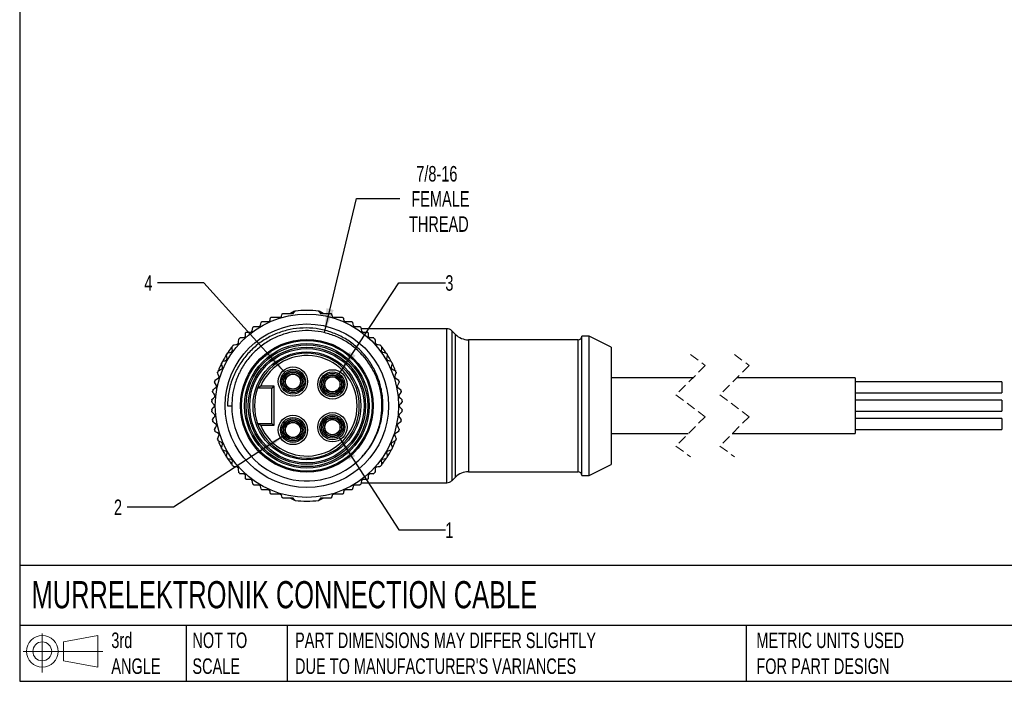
# Model space of a CAD drawing. Header units: millimetres. Extents: x 6 to 273, y 6 to 210.
# Tile 1 of 11: x 6 to 141, y 6 to 97. Entities that reach past the tile are written whole.
import ezdxf

# ---------------------------------------------------------------- set-up
doc = ezdxf.new("R2010")
doc.units = ezdxf.units.MM
doc.linetypes.add('SLD-Dashed', pattern=[1.905, 1.27, -0.635])
doc.linetypes.add('SLD-Solid', pattern=[0])
doc.layers.add('DIMENSIONS', color=140, linetype='SLD-Solid', lineweight=25)
doc.layers.add('TEXT', color=140, linetype='SLD-Solid', lineweight=25)
doc.layers.add('SLD-DEFPOINTS', color=7, linetype='Continuous')
doc.styles.add('SLDTEXTSTYLE0', font='TXT', dxfattribs={"width": 0.7})
doc.dimstyles.new('SLDDIMSTYLE0', dxfattribs={"dimtxt": 2.158008, "dimasz": 3.302, "dimexe": 0, "dimexo": 0.0625, "dimgap": 0.539502, "dimtad": 0, "dimtih": 1, "dimtoh": 1, "dimdec": 1, "dimrnd": 1e-09, "dimzin": 12, "dimdsep": 46, "dimtxsty": 'SLDTEXTSTYLE0', "dimsah": 1, "dimcen": 0, "dimadec": 0, "dimazin": 3, "dimtfac": 1, "dimtdec": 1, "dimtofl": 0, "dimtmove": 0, "dimatfit": 3, "dimfxl": 0, "dimfrac": 2, "dimtolj": 1, "dimtzin": 12, "dimarcsym": 0})

# ---------------------------------------------------------------- blocks, each defined once
blk = doc.blocks.new('Block11')
at = {"color": 7, "linetype": 'SLD-Solid', "lineweight": 18}
for p, q in [((2.59, 5.31), (2.59, 0)), ((5.48, 4.17), (10.18, 5.03)), ((5.48, 1.6), (5.48, 4.17)), ((10.18, 5.03), (10.18, 0.73)), ((0, 2.88), (10.87, 2.88)), ((5.48, 1.6), (10.18, 0.73))]:
    blk.add_line(p, q, dxfattribs=at)
for radius in [2.15, 1.29]:
    blk.add_circle((2.59, 2.88), radius, dxfattribs=at)
blk = doc.blocks.new('Block12')
at = {"layer": 'SLD-DEFPOINTS'}
blk.add_blockref('Block11', (0, 0), dxfattribs=at)
blk = doc.blocks.new('_D')
at = {"layer": 'DIMENSIONS'}
for p, q in [((42.36, 39.8), (27.35, 30.11)), ((27.35, 30.11), (21, 30.11))]:
    blk.add_line(p, q, dxfattribs=at)
blk.add_solid([(42.36, 39.8), (39.31, 38.44), (39.87, 37.58)], dxfattribs=at)
at = {"layer": 'DIMENSIONS', "insert": (19.21, 31.13), "char_height": 2.12, "attachment_point": 1, "style": 'SLDTEXTSTYLE0'}
blk.add_mtext('2', dxfattribs=at)
blk = doc.blocks.new('_D_1')
at = {"layer": 'DIMENSIONS'}
for p, q in [((31.49, 60.69), (25.14, 60.69)), ((42.49, 48.48), (31.49, 60.69))]:
    blk.add_line(p, q, dxfattribs=at)
blk.add_solid([(42.49, 48.48), (40.66, 51.27), (39.9, 50.59)], dxfattribs=at)
at = {"layer": 'DIMENSIONS', "insert": (23.35, 61.71), "char_height": 2.12, "attachment_point": 1, "style": 'SLDTEXTSTYLE0'}
blk.add_mtext('4', dxfattribs=at)
blk = doc.blocks.new('_D_2')
at = {"layer": 'DIMENSIONS'}
for p, q in [((49.93, 39.57), (58.07, 27.01)), ((58.07, 27.01), (64.42, 27.01))]:
    blk.add_line(p, q, dxfattribs=at)
blk.add_solid([(49.93, 39.57), (51.3, 36.52), (52.15, 37.07)], dxfattribs=at)
at = {"layer": 'DIMENSIONS', "insert": (64.42, 28.02), "char_height": 2.12, "attachment_point": 1, "style": 'SLDTEXTSTYLE0'}
blk.add_mtext('1', dxfattribs=at)
blk = doc.blocks.new('_D_3')
at = {"layer": 'DIMENSIONS'}
for p, q in [((49.94, 48.25), (58.07, 60.69)), ((58.07, 60.69), (64.42, 60.69))]:
    blk.add_line(p, q, dxfattribs=at)
blk.add_solid([(49.94, 48.25), (52.17, 50.74), (51.32, 51.3)], dxfattribs=at)
at = {"layer": 'DIMENSIONS', "insert": (64.42, 61.71), "char_height": 2.12, "attachment_point": 1, "style": 'SLDTEXTSTYLE0'}
blk.add_mtext('3', dxfattribs=at)
blk = doc.blocks.new('_D_4')
at = {"layer": 'DIMENSIONS'}
for p, q in [((47.92, 53.88), (52.32, 72.16)), ((52.32, 72.16), (58.2, 72.16))]:
    blk.add_line(p, q, dxfattribs=at)
blk.add_solid([(47.92, 53.88), (49.19, 56.97), (48.2, 57.21)], dxfattribs=at)
at = {"layer": 'DIMENSIONS', "char_height": 2.117, "attachment_point": 1, "style": 'SLDTEXTSTYLE0'}
for s, insert in [('7/8-16', (60.45, 76.6)), ('FEMALE', (59.78, 73.17)), ('THREAD', (59.46, 69.74))]:
    blk.add_mtext(s, dxfattribs=dict(at, insert=insert))

msp = doc.modelspace()

# ---------------------------------------------------------------- linework, layer by layer
for p, q in [((42.25, 56.49), (43.65, 56.49)), ((43.86, 56.8), (43.31, 56.49)), ((47.74, 56.49), (47.2, 56.8)), ((47.4, 56.49), (48.8, 56.49)), ((39.49, 55.4), (40.3, 55.4)), ((40.74, 55.98), (41.89, 55.98)), ((49.16, 55.98), (50.31, 55.98)), ((50.75, 55.4), (51.57, 55.4)), ((37.15, 53.41), (37.15, 53.76)), ((37.35, 53.96), (37.85, 53.96)), ((38.37, 54.72), (39, 54.72)), ((52.05, 54.72), (52.69, 54.72)), ((64.61, 54.41), (52.92, 54.41)), ((53.2, 53.96), (53.7, 53.96)), ((53.9, 53.76), (53.9, 53.41)), ((64.61, 43.91), (64.61, 54.41)), ((65.79, 53.64), (65.32, 54.12)), ((65.32, 54.12), (65.32, 43.91)), ((36.44, 53.21), (36.95, 53.21)), ((54.1, 53.21), (54.61, 53.21)), ((65.79, 34.18), (65.79, 53.64)), ((82.53, 52.91), (67.56, 52.91)), ((67.56, 52.91), (67.56, 34.91)), ((82.53, 43.91), (82.53, 52.91)), ((84.03, 53.41), (83.03, 53.41)), ((83.03, 43.91), (83.03, 53.41)), ((87.03, 51.91), (84.03, 53.41)), ((84.03, 34.41), (84.03, 53.41)), ((35.34, 51.89), (35.2, 51.8)), ((36.19, 52.38), (36.01, 52.27)), ((55.04, 52.27), (54.86, 52.38)), ((55.86, 51.8), (55.72, 51.89)), ((87.03, 51.91), (87.03, 35.91)), ((33.53, 48.91), (33.53, 48.75)), ((57.53, 48.75), (57.53, 48.91)), ((33.53, 47.95), (33.53, 47.77)), ((57.53, 47.77), (57.53, 47.95)), ((98.18, 47.71), (87.03, 47.71)), ((120.35, 47.71), (104.18, 47.71)), ((120.35, 47.71), (120.35, 40.11)), ((140.35, 47.16), (120.35, 47.16)), ((140.35, 47.16), (140.35, 45.66)), ((40.73, 46.31), (38.79, 46.31)), ((39.23, 46.61), (41.03, 46.61)), ((41.03, 46.61), (40.73, 46.31)), ((40.73, 41.51), (40.73, 46.31)), ((41.03, 46.61), (41.03, 41.21)), ((120.35, 45.66), (140.35, 45.66)), ((140.35, 44.66), (120.35, 44.66)), ((140.35, 44.66), (140.35, 43.16)), ((34.68, 43.91), (35.28, 43.91)), ((64.61, 33.41), (64.61, 43.91)), ((65.32, 43.91), (65.32, 33.7)), ((82.53, 34.91), (82.53, 43.91)), ((83.03, 34.41), (83.03, 43.91)), ((120.35, 43.16), (140.35, 43.16)), ((140.35, 42.16), (120.35, 42.16)), ((140.35, 42.16), (140.35, 41.41)), ((38.79, 41.51), (40.73, 41.51)), ((41.03, 41.21), (39.23, 41.21)), ((41.03, 41.21), (40.73, 41.51)), ((120.35, 40.66), (140.35, 40.66)), ((140.35, 41.41), (140.35, 40.66)), ((33.53, 40.06), (33.53, 39.87)), ((33.53, 39.07), (33.53, 38.91)), ((57.53, 39.87), (57.53, 40.06)), ((57.53, 38.91), (57.53, 39.07)), ((87.03, 40.11), (97.55, 40.11)), ((103.55, 40.11), (120.35, 40.11)), ((35.2, 36.02), (35.34, 35.94)), ((36.01, 35.55), (36.19, 35.45)), ((54.86, 35.45), (55.04, 35.55)), ((55.72, 35.94), (55.86, 36.02)), ((84.03, 34.41), (87.03, 35.91)), ((36.95, 34.61), (36.44, 34.61)), ((37.15, 34.07), (37.15, 34.41)), ((37.85, 33.87), (37.35, 33.87)), ((53.7, 33.87), (53.2, 33.87)), ((53.9, 34.41), (53.9, 34.07)), ((54.61, 34.61), (54.1, 34.61)), ((65.32, 33.7), (65.79, 34.18)), ((67.56, 34.91), (82.53, 34.91)), ((83.03, 34.41), (84.03, 34.41)), ((39, 33.1), (38.37, 33.1)), ((40.3, 32.43), (39.49, 32.43)), ((51.57, 32.43), (50.75, 32.43)), ((52.69, 33.1), (52.05, 33.1)), ((52.92, 33.41), (64.61, 33.41)), ((41.89, 31.84), (40.74, 31.84)), ((43.65, 31.33), (42.25, 31.33)), ((43.31, 31.33), (43.86, 31.02)), ((47.2, 31.02), (47.74, 31.33)), ((48.8, 31.33), (47.4, 31.33)), ((50.31, 31.84), (49.16, 31.84))]:
    msp.add_line(p, q)
at = {"color": 7, "linetype": 'SLD-Dashed', "lineweight": 18}
for p, q in [((97.87, 50.89), (99.87, 49.4)), ((103.87, 50.89), (105.87, 49.4)), ((99.87, 49.4), (95.87, 45.4)), ((105.87, 49.4), (101.87, 45.4)), ((95.87, 45.4), (99.87, 42.42)), ((101.87, 45.4), (105.87, 42.42)), ((99.87, 42.42), (95.87, 38.42)), ((105.87, 42.42), (101.87, 38.42)), ((95.87, 38.42), (97.87, 36.94)), ((101.87, 38.42), (103.87, 36.94))]:
    msp.add_line(p, q, dxfattribs=at)
at = {"flags": 128}
for points in [[(43.65, 56.49), (43.8, 56.67), (43.92, 56.81)], [(47.13, 56.81), (47.29, 56.63), (47.4, 56.49)], [(39.19, 54.87), (39.25, 55.08), (39.29, 55.25)], [(40.5, 55.56), (40.52, 55.71), (40.54, 55.82)], [(42.08, 56.13), (42.12, 56.29), (42.16, 56.42)], [(48.9, 56.42), (48.94, 56.26), (48.97, 56.13)], [(50.51, 55.82), (50.53, 55.68), (50.55, 55.56)], [(51.76, 55.25), (51.82, 55.04), (51.86, 54.87)], [(38.05, 54.11), (38.12, 54.37), (38.17, 54.57)], [(52.88, 54.57), (52.95, 54.31), (53, 54.11)], [(36.21, 52.47), (36.22, 52.72), (36.23, 52.92)], [(54.83, 52.92), (54.83, 52.67), (54.84, 52.47)], [(34.78, 51.14), (35.02, 51.19), (35.22, 51.24)], [(35.37, 51.45), (35.35, 51.7), (35.33, 51.9)], [(35.6, 52.22), (35.84, 52.25), (36.04, 52.28)], [(55.01, 52.28), (55.26, 52.25), (55.45, 52.22)], [(55.72, 51.9), (55.7, 51.65), (55.68, 51.45)], [(55.83, 51.24), (56.08, 51.18), (56.27, 51.14)], [(34.09, 49.97), (34.32, 50.06), (34.51, 50.12)], [(34.64, 50.35), (34.59, 50.6), (34.56, 50.79)], [(56.49, 50.79), (56.45, 50.54), (56.41, 50.35)], [(56.54, 50.12), (56.78, 50.04), (56.97, 49.97)], [(33.54, 47.94), (33.44, 48.18), (33.37, 48.36)], [(33.51, 48.74), (33.74, 48.85), (33.92, 48.94)], [(34.02, 49.17), (33.95, 49.42), (33.9, 49.6)], [(57.15, 49.6), (57.08, 49.36), (57.03, 49.17)], [(57.13, 48.94), (57.36, 48.83), (57.54, 48.74)], [(57.68, 48.36), (57.59, 48.13), (57.51, 47.94)], [(33.18, 46.67), (33.06, 46.89), (32.97, 47.06)], [(33.08, 47.46), (33.29, 47.59), (33.46, 47.7)], [(57.59, 47.7), (57.81, 47.57), (57.98, 47.46)], [(58.08, 47.06), (57.96, 46.84), (57.87, 46.67)], [(32.96, 45.36), (32.82, 45.57), (32.71, 45.73)], [(32.77, 46.14), (32.97, 46.29), (33.13, 46.41)], [(57.92, 46.41), (58.12, 46.26), (58.28, 46.14)], [(58.34, 45.73), (58.2, 45.53), (58.09, 45.36)], [(32.88, 44.04), (32.71, 44.23), (32.59, 44.38)], [(32.61, 44.8), (32.79, 44.97), (32.93, 45.1)], [(58.12, 45.1), (58.3, 44.93), (58.44, 44.8)], [(58.46, 44.38), (58.3, 44.19), (58.17, 44.04)], [(32.59, 43.44), (32.75, 43.63), (32.88, 43.78)], [(32.93, 42.72), (32.75, 42.89), (32.61, 43.03)], [(58.44, 43.03), (58.26, 42.85), (58.12, 42.72)], [(58.17, 43.78), (58.34, 43.59), (58.46, 43.44)], [(32.71, 42.09), (32.85, 42.3), (32.96, 42.46)], [(33.13, 41.41), (32.93, 41.56), (32.77, 41.68)], [(58.28, 41.68), (58.08, 41.53), (57.92, 41.41)], [(58.09, 42.46), (58.23, 42.25), (58.34, 42.09)], [(32.97, 40.76), (33.09, 40.98), (33.18, 41.16)], [(33.46, 40.13), (33.24, 40.26), (33.08, 40.36)], [(57.98, 40.36), (57.76, 40.23), (57.59, 40.13)], [(57.87, 41.16), (57.99, 40.93), (58.08, 40.76)], [(33.37, 39.47), (33.46, 39.7), (33.54, 39.88)], [(33.92, 38.89), (33.69, 38.99), (33.51, 39.08)], [(57.54, 39.08), (57.31, 38.97), (57.13, 38.89)], [(57.51, 39.88), (57.61, 39.65), (57.68, 39.47)], [(33.9, 38.22), (33.97, 38.46), (34.02, 38.65)], [(34.51, 37.7), (34.27, 37.78), (34.09, 37.85)], [(56.97, 37.85), (56.73, 37.77), (56.54, 37.7)], [(57.03, 38.65), (57.1, 38.41), (57.15, 38.22)], [(34.56, 37.04), (34.6, 37.28), (34.64, 37.48)], [(35.22, 36.58), (34.97, 36.64), (34.78, 36.69)], [(35.33, 35.93), (35.35, 36.18), (35.37, 36.37)], [(55.68, 36.37), (55.7, 36.12), (55.72, 35.93)], [(56.27, 36.69), (56.03, 36.63), (55.83, 36.58)], [(56.41, 37.48), (56.46, 37.23), (56.49, 37.04)], [(36.04, 35.55), (35.79, 35.58), (35.6, 35.6)], [(36.23, 34.91), (36.22, 35.16), (36.21, 35.35)], [(54.84, 35.35), (54.83, 35.1), (54.83, 34.91)], [(55.45, 35.6), (55.21, 35.57), (55.01, 35.55)], [(38.17, 33.25), (38.1, 33.51), (38.05, 33.72)], [(53, 33.72), (52.93, 33.45), (52.88, 33.25)], [(39.29, 32.57), (39.24, 32.79), (39.19, 32.95)], [(40.54, 32.01), (40.52, 32.15), (40.5, 32.26)], [(50.55, 32.26), (50.53, 32.12), (50.51, 32.01)], [(51.86, 32.95), (51.8, 32.74), (51.76, 32.57)], [(42.16, 31.41), (42.11, 31.57), (42.08, 31.69)], [(43.92, 31.01), (43.76, 31.19), (43.65, 31.33)], [(47.4, 31.33), (47.25, 31.15), (47.13, 31.01)], [(48.97, 31.69), (48.93, 31.53), (48.9, 31.41)]]:
    msp.add_lwpolyline(points, dxfattribs=at)
for centre, radius in [((45.53, 43.91), 12.5), ((45.53, 43.91), 11.15), ((45.53, 43.91), 9.05), ((45.53, 43.91), 8.9), ((45.53, 43.91), 8.5), ((45.53, 43.91), 8.3), ((45.53, 43.91), 8), ((45.53, 43.91), 7.8), ((45.53, 43.91), 7.35), ((43.63, 47.21), 2), ((43.63, 47.21), 1.7), ((43.63, 47.21), 1.5), ((43.63, 47.21), 1.3), ((43.63, 47.21), 1.25), ((49.01, 46.83), 2), ((49.01, 46.83), 1.7), ((43.63, 47.21), 1.05), ((43.63, 47.21), 1.02), ((49.01, 46.83), 1.5), ((49.01, 46.83), 1.3), ((49.01, 46.83), 1.25), ((49.01, 46.83), 1.05), ((49.01, 46.83), 1.03), ((49.01, 40.99), 2), ((43.63, 40.61), 2), ((43.63, 40.61), 1.7), ((43.63, 40.61), 1.5), ((43.63, 40.61), 1.3), ((43.63, 40.61), 1.25), ((43.63, 40.61), 1.05), ((49.01, 40.99), 1.7), ((49.01, 40.99), 1.5), ((49.01, 40.99), 1.3), ((49.01, 40.99), 1.25), ((49.01, 40.99), 1.05), ((49.01, 40.99), 1.03), ((43.63, 40.61), 1.03)]:
    msp.add_circle(centre, radius)
for centre, radius, start, end in [((45.53, 43.91), 13, 82.8888, 97.1112), ((64.61, 53.41), 1, 45.0001, 89.9997), ((45.6, 43.84), 13.1, 134.3291, 135.3094), ((45.5, 43.89), 13.03, 44.6879, 45.6736), ((67.56, 55.41), 2.5, 225, 269.9999), ((82.53, 53.41), 0.5, 269.9999, 360), ((45.49, 43.94), 12.95, 146.6853, 147.3142), ((45.53, 43.91), 13, 142.6202, 146.6864), ((45.32, 44.08), 12.73, 140.6795, 141.3191), ((45.53, 43.91), 7.15, 199.6129, 160.3871), ((45.58, 43.96), 12.92, 38.6856, 39.3159), ((45.52, 43.91), 13, 33.3136, 37.3798), ((45.57, 43.94), 12.95, 32.6858, 33.3147), ((45.53, 43.91), 13, 153.3136, 157.3802), ((45.62, 43.86), 13.11, 152.69, 153.3115), ((45.53, 43.91), 13, 147.3139, 152.6861), ((45.53, 43.91), 6.85, 203.2136, 156.7864), ((45.53, 43.91), 13, 27.3133, 32.6868), ((45.43, 43.86), 13.11, 26.6885, 27.31), ((45.53, 43.91), 13, 22.6196, 26.687), ((45.68, 43.85), 13.17, 158.6899, 159.3086), ((45.59, 43.94), 12.93, 20.6858, 21.3157), ((45.62, 43.89), 13.1, 164.69, 165.312), ((45.43, 43.89), 13.1, 14.688, 15.31), ((45.65, 43.89), 13.13, 170.6893, 171.3096), ((45.53, 43.91), 7.15, 160.3873, 199.6127), ((45.52, 43.91), 13.01, 8.6859, 9.3122), ((45.55, 43.91), 13.02, 176.689, 177.3145), ((45.38, 43.9), 13.15, 2.69, 3.3095), ((45.55, 43.91), 13.02, 182.6855, 183.311), ((45.53, 43.91), 10.25, 180, 313.7573), ((45.38, 43.92), 13.15, 356.6905, 357.31), ((45.65, 43.93), 13.13, 188.6904, 189.3107), ((45.52, 43.91), 13.01, 350.6878, 351.3141), ((45.62, 43.94), 13.1, 194.688, 195.31), ((45.43, 43.94), 13.1, 344.69, 345.312), ((45.68, 43.97), 13.17, 200.6914, 201.3101), ((45.59, 43.89), 12.93, 338.6843, 339.3142), ((45.53, 43.91), 13, 202.6198, 206.6864), ((45.62, 43.96), 13.11, 206.6885, 207.31), ((45.53, 43.91), 13, 207.3139, 212.6861), ((45.53, 43.91), 13, 327.3132, 332.6867), ((45.43, 43.96), 13.11, 332.69, 333.3115), ((45.53, 43.91), 13, 333.313, 337.3804), ((45.49, 43.89), 12.95, 212.6858, 213.3147), ((45.53, 43.91), 13, 213.3136, 217.3798), ((45.52, 43.91), 13, 322.6202, 326.6864), ((45.57, 43.89), 12.95, 326.6853, 327.3142), ((45.32, 43.75), 12.73, 218.6809, 219.3205), ((45.58, 43.86), 12.92, 320.6841, 321.3144), ((45.6, 43.98), 13.1, 224.6906, 225.6709), ((45.5, 43.93), 13.03, 314.3264, 315.3121), ((64.61, 34.41), 1, 270.0003, 314.9999), ((67.56, 32.41), 2.5, 90.0001, 135), ((82.53, 34.41), 0.5, 0, 90.0001), ((45.53, 43.91), 13, 262.8888, 277.1112)]:
    msp.add_arc(centre, radius, start, end)
for points, knots in [([(42.16, 56.42), (42.16, 56.43), (42.17, 56.45), (42.19, 56.47), (42.22, 56.48), (42.24, 56.49), (42.25, 56.49), (42.25, 56.49)], [0, 0, 0, 0, 0.312173, 0.521458, 0.713293, 0.91122, 1, 1, 1, 1]), ([(48.8, 56.49), (48.81, 56.49), (48.83, 56.49), (48.85, 56.48), (48.88, 56.46), (48.89, 56.43), (48.9, 56.42)], [0, 0, 0, 0, 0.205516, 0.41058, 0.603793, 1, 1, 1, 1]), ([(39.29, 55.25), (39.3, 55.27), (39.31, 55.3), (39.35, 55.35), (39.39, 55.38), (39.44, 55.39), (39.47, 55.4), (39.49, 55.4)], [0, 0, 0, 0, 0.231859, 0.43423, 0.649882, 0.8359, 1, 1, 1, 1]), ([(40.3, 55.4), (40.32, 55.4), (40.35, 55.4), (40.4, 55.42), (40.44, 55.45), (40.47, 55.49), (40.49, 55.53), (40.5, 55.56), (40.5, 55.56)], [0, 0, 0, 0, 0.173677, 0.355505, 0.52347, 0.688759, 0.922011, 1, 1, 1, 1]), ([(40.54, 55.82), (40.55, 55.85), (40.56, 55.89), (40.61, 55.94), (40.65, 55.97), (40.7, 55.98), (40.73, 55.98), (40.74, 55.98)], [0, 0, 0, 0, 0.297762, 0.490285, 0.698778, 0.880286, 1, 1, 1, 1]), ([(41.89, 55.98), (41.9, 55.98), (41.93, 55.99), (41.98, 56), (42.02, 56.03), (42.06, 56.08), (42.07, 56.11), (42.08, 56.13)], [0, 0, 0, 0, 0.184508, 0.371482, 0.546096, 0.774787, 1, 1, 1, 1]), ([(48.97, 56.13), (48.98, 56.11), (49, 56.06), (49.05, 56.02), (49.09, 55.99), (49.14, 55.98), (49.16, 55.98), (49.16, 55.98)], [0, 0, 0, 0, 0.314014, 0.518764, 0.741874, 0.93487, 1, 1, 1, 1]), ([(50.31, 55.98), (50.33, 55.98), (50.36, 55.98), (50.41, 55.96), (50.45, 55.93), (50.48, 55.89), (50.5, 55.85), (50.51, 55.82), (50.51, 55.82)], [0, 0, 0, 0, 0.17527, 0.356723, 0.525398, 0.694625, 0.934397, 1, 1, 1, 1]), ([(50.55, 55.56), (50.56, 55.54), (50.57, 55.5), (50.61, 55.45), (50.65, 55.42), (50.69, 55.4), (50.73, 55.4), (50.75, 55.4), (50.75, 55.4)], [0, 0, 0, 0, 0.248935, 0.445173, 0.622243, 0.804556, 0.969333, 1, 1, 1, 1]), ([(51.57, 55.4), (51.58, 55.4), (51.62, 55.39), (51.66, 55.37), (51.7, 55.34), (51.74, 55.3), (51.75, 55.27), (51.76, 55.25)], [0, 0, 0, 0, 0.191021, 0.393449, 0.579605, 0.757291, 1, 1, 1, 1]), ([(52.61, 36.51), (52.91, 36.8), (53.5, 37.4), (54.34, 38.54), (55.09, 39.93), (55.65, 41.59), (55.92, 43.31), (55.9, 45.06), (55.58, 46.78), (54.99, 48.43), (54.12, 49.96), (53.01, 51.33), (51.68, 52.5), (50.17, 53.43), (48.52, 54.09), (46.78, 54.48), (45, 54.56), (43.22, 54.35), (41.5, 53.84), (39.88, 53.05), (38.42, 52), (37.15, 50.72), (36.11, 49.23), (35.32, 47.58), (34.8, 45.79), (34.72, 44.54), (34.68, 43.91)], [0, 0, 0, 0, 0.0301027, 0.0602057, 0.1019328, 0.1436609, 0.1854141, 0.2271685, 0.2691207, 0.3110739, 0.35323, 0.3953871, 0.4377562, 0.4801263, 0.5226994, 0.5652735, 0.6080463, 0.6508201, 0.693802, 0.7367849, 0.7799786, 0.8231734, 0.8665649, 0.9099573, 0.9549781, 1, 1, 1, 1]), ([(52.98, 36.93), (53.14, 37.09), (53.71, 37.65), (54.46, 38.82), (55.2, 40.38), (55.66, 42.06), (55.82, 43.78), (55.7, 45.52), (55.28, 47.2), (54.59, 48.79), (53.64, 50.25), (52.47, 51.52), (51.09, 52.58), (49.55, 53.39), (47.91, 53.93), (46.19, 54.19), (44.45, 54.15), (42.75, 53.83), (41.12, 53.22), (39.62, 52.35), (38.29, 51.24), (37.16, 49.92), (36.27, 48.43), (35.68, 46.9), (35.34, 45.37), (35.3, 44.4), (35.28, 43.91)], [0, 0, 0, 0, 0.0167053, 0.0600361, 0.1033668, 0.1466976, 0.1900284, 0.2333592, 0.2766899, 0.3200207, 0.3633515, 0.4066822, 0.450013, 0.4933438, 0.5366746, 0.5800053, 0.6233361, 0.6666669, 0.7099977, 0.7533285, 0.7966592, 0.83999, 0.8833207, 0.9266515, 0.9633258, 1, 1, 1, 1]), ([(37.15, 53.76), (37.15, 53.78), (37.15, 53.82), (37.18, 53.87), (37.22, 53.91), (37.26, 53.94), (37.3, 53.96), (37.33, 53.96), (37.35, 53.96)], [0, 0, 0, 0, 0.202639, 0.374084, 0.558521, 0.716386, 0.864213, 1, 1, 1, 1]), ([(37.85, 53.96), (37.87, 53.96), (37.91, 53.96), (37.96, 53.99), (38, 54.02), (38.03, 54.06), (38.04, 54.09), (38.05, 54.11)], [0, 0, 0, 0, 0.203685, 0.426748, 0.624115, 0.799074, 1, 1, 1, 1]), ([(38.17, 54.57), (38.18, 54.59), (38.19, 54.63), (38.23, 54.67), (38.27, 54.7), (38.31, 54.72), (38.35, 54.72), (38.36, 54.72), (38.37, 54.72)], [0, 0, 0, 0, 0.214777, 0.411485, 0.617389, 0.798706, 0.978281, 1, 1, 1, 1]), ([(39, 54.72), (39.01, 54.72), (39.05, 54.73), (39.1, 54.75), (39.14, 54.78), (39.17, 54.82), (39.18, 54.85), (39.19, 54.87)], [0, 0, 0, 0, 0.191986, 0.397959, 0.585385, 0.759873, 1, 1, 1, 1]), ([(51.86, 54.87), (51.87, 54.85), (51.88, 54.82), (51.92, 54.77), (51.96, 54.74), (52, 54.73), (52.04, 54.72), (52.05, 54.72)], [0, 0, 0, 0, 0.224473, 0.422466, 0.632603, 0.813986, 1, 1, 1, 1]), ([(52.69, 54.72), (52.7, 54.72), (52.74, 54.72), (52.79, 54.7), (52.83, 54.66), (52.86, 54.62), (52.87, 54.59), (52.88, 54.57)], [0, 0, 0, 0, 0.199301, 0.414753, 0.609167, 0.78656, 1, 1, 1, 1]), ([(53, 54.11), (53.01, 54.09), (53.02, 54.05), (53.06, 54.01), (53.1, 53.98), (53.15, 53.96), (53.18, 53.96), (53.2, 53.96)], [0, 0, 0, 0, 0.206954, 0.434567, 0.634312, 0.809558, 1, 1, 1, 1]), ([(53.7, 53.96), (53.72, 53.96), (53.76, 53.95), (53.81, 53.93), (53.85, 53.9), (53.88, 53.86), (53.9, 53.81), (53.9, 53.78), (53.9, 53.76)], [0, 0, 0, 0, 0.176296, 0.339253, 0.509138, 0.659594, 0.809725, 1, 1, 1, 1]), ([(36.04, 52.28), (36.06, 52.28), (36.09, 52.29), (36.14, 52.32), (36.17, 52.35), (36.2, 52.4), (36.21, 52.44), (36.21, 52.46), (36.21, 52.47)], [0, 0, 0, 0, 0.197319, 0.377306, 0.56598, 0.731331, 0.895372, 1, 1, 1, 1]), ([(36.23, 52.92), (36.23, 52.94), (36.23, 52.97), (36.25, 53.02), (36.27, 53.04), (36.28, 53.05)], [0, 0, 0, 0, 0.383655, 0.729183, 1, 1, 1, 1]), ([(36.95, 53.21), (36.97, 53.21), (37, 53.22), (37.05, 53.24), (37.09, 53.27), (37.12, 53.31), (37.14, 53.36), (37.15, 53.39), (37.15, 53.41)], [0, 0, 0, 0, 0.181323, 0.344496, 0.516471, 0.666123, 0.813096, 1, 1, 1, 1]), ([(53.9, 53.41), (53.91, 53.39), (53.91, 53.35), (53.93, 53.3), (53.97, 53.26), (54.01, 53.23), (54.06, 53.22), (54.09, 53.21), (54.1, 53.21)], [0, 0, 0, 0, 0.196965, 0.364857, 0.544945, 0.698847, 0.844543, 1, 1, 1, 1]), ([(54.77, 53.05), (54.78, 53.04), (54.8, 53.01), (54.82, 52.97), (54.82, 52.93), (54.83, 52.92)], [0, 0, 0, 0, 0.352986, 0.684742, 1, 1, 1, 1]), ([(54.84, 52.47), (54.84, 52.45), (54.84, 52.42), (54.87, 52.37), (54.9, 52.33), (54.94, 52.3), (54.98, 52.28), (55, 52.28), (55.01, 52.28)], [0, 0, 0, 0, 0.197309, 0.377304, 0.56599, 0.73133, 0.895366, 1, 1, 1, 1]), ([(34.66, 51.05), (34.67, 51.07), (34.69, 51.09), (34.74, 51.12), (34.77, 51.13), (34.78, 51.14)], [0, 0, 0, 0, 0.352999, 0.684723, 1, 1, 1, 1]), ([(35.22, 51.24), (35.23, 51.25), (35.27, 51.26), (35.31, 51.29), (35.34, 51.33), (35.36, 51.38), (35.37, 51.42), (35.37, 51.44), (35.37, 51.45)], [0, 0, 0, 0, 0.197299, 0.377294, 0.56599, 0.731332, 0.895373, 1, 1, 1, 1]), ([(35.33, 51.9), (35.33, 51.92), (35.33, 51.95), (35.35, 52), (35.37, 52.03), (35.38, 52.04)], [0, 0, 0, 0, 0.383653, 0.729186, 1, 1, 1, 1]), ([(35.47, 52.15), (35.48, 52.16), (35.5, 52.19), (35.55, 52.21), (35.58, 52.22), (35.6, 52.22)], [0, 0, 0, 0, 0.352988, 0.684731, 1, 1, 1, 1]), ([(55.45, 52.22), (55.47, 52.22), (55.51, 52.21), (55.55, 52.18), (55.57, 52.16), (55.58, 52.15)], [0, 0, 0, 0, 0.383659, 0.729192, 1, 1, 1, 1]), ([(55.67, 52.04), (55.68, 52.02), (55.7, 51.99), (55.72, 51.95), (55.72, 51.91), (55.72, 51.9)], [0, 0, 0, 0, 0.352987, 0.684741, 1, 1, 1, 1]), ([(55.68, 51.45), (55.68, 51.43), (55.68, 51.4), (55.7, 51.35), (55.73, 51.3), (55.76, 51.27), (55.8, 51.25), (55.82, 51.24), (55.83, 51.24)], [0, 0, 0, 0, 0.197311, 0.377306, 0.565992, 0.731331, 0.895376, 1, 1, 1, 1]), ([(56.27, 51.14), (56.29, 51.13), (56.32, 51.12), (56.36, 51.09), (56.38, 51.06), (56.39, 51.05)], [0, 0, 0, 0, 0.383647, 0.729183, 1, 1, 1, 1]), ([(33.9, 49.6), (33.89, 49.62), (33.89, 49.66), (33.89, 49.71), (33.9, 49.74), (33.91, 49.75)], [0, 0, 0, 0, 0.383653, 0.729183, 1, 1, 1, 1]), ([(33.97, 49.88), (33.98, 49.89), (34, 49.92), (34.04, 49.95), (34.07, 49.97), (34.09, 49.97)], [0, 0, 0, 0, 0.353012, 0.684743, 1, 1, 1, 1]), ([(34.51, 50.12), (34.52, 50.13), (34.56, 50.15), (34.6, 50.18), (34.62, 50.23), (34.64, 50.27), (34.64, 50.31), (34.64, 50.34), (34.64, 50.35)], [0, 0, 0, 0, 0.197327, 0.377321, 0.565992, 0.731333, 0.895373, 1, 1, 1, 1]), ([(34.56, 50.79), (34.55, 50.81), (34.55, 50.84), (34.56, 50.89), (34.58, 50.92), (34.58, 50.93)], [0, 0, 0, 0, 0.383657, 0.729193, 1, 1, 1, 1]), ([(56.41, 50.35), (56.41, 50.33), (56.41, 50.29), (56.42, 50.24), (56.44, 50.2), (56.48, 50.16), (56.51, 50.14), (56.53, 50.13), (56.54, 50.12)], [0, 0, 0, 0, 0.197311, 0.377306, 0.565989, 0.731325, 0.895367, 1, 1, 1, 1]), ([(56.47, 50.93), (56.47, 50.92), (56.49, 50.89), (56.5, 50.84), (56.5, 50.8), (56.49, 50.79)], [0, 0, 0, 0, 0.352991, 0.684741, 1, 1, 1, 1]), ([(56.97, 49.97), (56.98, 49.97), (57.02, 49.95), (57.05, 49.92), (57.07, 49.89), (57.08, 49.88)], [0, 0, 0, 0, 0.38364, 0.729176, 1, 1, 1, 1]), ([(57.14, 49.75), (57.15, 49.73), (57.16, 49.7), (57.16, 49.65), (57.16, 49.62), (57.15, 49.6)], [0, 0, 0, 0, 0.352995, 0.684744, 1, 1, 1, 1]), ([(33.37, 48.36), (33.36, 48.38), (33.35, 48.41), (33.35, 48.46), (33.36, 48.49), (33.36, 48.5)], [0, 0, 0, 0, 0.383651, 0.729184, 1, 1, 1, 1]), ([(33.41, 48.64), (33.42, 48.65), (33.44, 48.68), (33.47, 48.72), (33.5, 48.74), (33.51, 48.74)], [0, 0, 0, 0, 0.352994, 0.684737, 1, 1, 1, 1]), ([(33.92, 48.94), (33.93, 48.95), (33.97, 48.96), (34, 49.01), (34.02, 49.05), (34.03, 49.1), (34.03, 49.14), (34.03, 49.17), (34.02, 49.17)], [0, 0, 0, 0, 0.197303, 0.377296, 0.56599, 0.73133, 0.895375, 1, 1, 1, 1]), ([(57.03, 49.17), (57.02, 49.16), (57.02, 49.12), (57.02, 49.07), (57.04, 49.02), (57.07, 48.98), (57.1, 48.95), (57.12, 48.94), (57.13, 48.94)], [0, 0, 0, 0, 0.197312, 0.37731, 0.565993, 0.731334, 0.895378, 1, 1, 1, 1]), ([(57.54, 48.74), (57.55, 48.73), (57.58, 48.72), (57.62, 48.68), (57.63, 48.65), (57.64, 48.64)], [0, 0, 0, 0, 0.383653, 0.729184, 1, 1, 1, 1]), ([(57.69, 48.5), (57.69, 48.49), (57.7, 48.45), (57.7, 48.4), (57.69, 48.37), (57.68, 48.36)], [0, 0, 0, 0, 0.352995, 0.684746, 1, 1, 1, 1]), ([(32.97, 47.06), (32.96, 47.08), (32.95, 47.11), (32.94, 47.16), (32.95, 47.19), (32.95, 47.21)], [0, 0, 0, 0, 0.383647, 0.729182, 1, 1, 1, 1]), ([(32.99, 47.35), (32.99, 47.36), (33, 47.39), (33.04, 47.43), (33.06, 47.45), (33.08, 47.46)], [0, 0, 0, 0, 0.352987, 0.684747, 1, 1, 1, 1]), ([(33.46, 47.7), (33.47, 47.71), (33.5, 47.73), (33.53, 47.77), (33.55, 47.82), (33.55, 47.87), (33.55, 47.91), (33.54, 47.93), (33.54, 47.94)], [0, 0, 0, 0, 0.197317, 0.377304, 0.565989, 0.731329, 0.895369, 1, 1, 1, 1]), ([(57.51, 47.94), (57.51, 47.93), (57.5, 47.89), (57.5, 47.84), (57.51, 47.79), (57.54, 47.75), (57.57, 47.72), (57.59, 47.7), (57.59, 47.7)], [0, 0, 0, 0, 0.197311, 0.377308, 0.565986, 0.731333, 0.895375, 1, 1, 1, 1]), ([(57.98, 47.46), (57.99, 47.45), (58.02, 47.43), (58.05, 47.39), (58.06, 47.36), (58.06, 47.35)], [0, 0, 0, 0, 0.38364, 0.72918, 1, 1, 1, 1]), ([(58.1, 47.21), (58.1, 47.19), (58.11, 47.16), (58.1, 47.11), (58.09, 47.08), (58.08, 47.06)], [0, 0, 0, 0, 0.352995, 0.684744, 1, 1, 1, 1]), ([(32.71, 45.73), (32.7, 45.75), (32.68, 45.78), (32.67, 45.83), (32.67, 45.86), (32.67, 45.88)], [0, 0, 0, 0, 0.3836569, 0.7291874, 1, 1, 1, 1]), ([(32.7, 46.02), (32.7, 46.03), (32.71, 46.07), (32.74, 46.11), (32.76, 46.13), (32.77, 46.14)], [0, 0, 0, 0, 0.352989, 0.684733, 1, 1, 1, 1]), ([(33.13, 46.41), (33.14, 46.43), (33.17, 46.45), (33.19, 46.5), (33.21, 46.55), (33.21, 46.6), (33.2, 46.64), (33.19, 46.66), (33.18, 46.67)], [0, 0, 0, 0, 0.197315, 0.377315, 0.565994, 0.731335, 0.895377, 1, 1, 1, 1]), ([(38.79, 46.31), (38.87, 46.37), (39.02, 46.47), (39.16, 46.57), (39.23, 46.61)], [0, 0, 0, 0, 0.558638, 1, 1, 1, 1]), ([(57.87, 46.67), (57.86, 46.65), (57.85, 46.62), (57.84, 46.56), (57.85, 46.51), (57.87, 46.47), (57.9, 46.44), (57.92, 46.42), (57.92, 46.41)], [0, 0, 0, 0, 0.197311, 0.377307, 0.565988, 0.731325, 0.895369, 1, 1, 1, 1]), ([(58.28, 46.14), (58.29, 46.13), (58.32, 46.1), (58.34, 46.06), (58.35, 46.03), (58.35, 46.02)], [0, 0, 0, 0, 0.383649, 0.729184, 1, 1, 1, 1]), ([(58.38, 45.88), (58.38, 45.86), (58.38, 45.82), (58.37, 45.77), (58.35, 45.75), (58.34, 45.73)], [0, 0, 0, 0, 0.352994, 0.684745, 1, 1, 1, 1]), ([(32.59, 44.38), (32.58, 44.4), (32.55, 44.43), (32.54, 44.48), (32.54, 44.51), (32.54, 44.52)], [0, 0, 0, 0, 0.383668, 0.729187, 1, 1, 1, 1]), ([(32.55, 44.66), (32.55, 44.68), (32.55, 44.71), (32.58, 44.76), (32.6, 44.78), (32.61, 44.8)], [0, 0, 0, 0, 0.353005, 0.684755, 1, 1, 1, 1]), ([(32.93, 45.1), (32.95, 45.12), (32.97, 45.15), (32.99, 45.2), (33, 45.25), (32.99, 45.29), (32.98, 45.33), (32.97, 45.35), (32.96, 45.36)], [0, 0, 0, 0, 0.197303, 0.377307, 0.56599, 0.731334, 0.895379, 1, 1, 1, 1]), ([(58.09, 45.36), (58.08, 45.35), (58.06, 45.32), (58.05, 45.26), (58.06, 45.21), (58.07, 45.17), (58.09, 45.13), (58.11, 45.11), (58.12, 45.1)], [0, 0, 0, 0, 0.19731, 0.377308, 0.56599, 0.731332, 0.895375, 1, 1, 1, 1]), ([(58.44, 44.8), (58.45, 44.78), (58.48, 44.75), (58.5, 44.71), (58.5, 44.68), (58.5, 44.66)], [0, 0, 0, 0, 0.383654, 0.729185, 1, 1, 1, 1]), ([(58.51, 44.52), (58.51, 44.5), (58.51, 44.47), (58.49, 44.42), (58.47, 44.39), (58.46, 44.38)], [0, 0, 0, 0, 0.352991, 0.68474, 1, 1, 1, 1]), ([(32.54, 43.3), (32.54, 43.32), (32.54, 43.35), (32.56, 43.4), (32.58, 43.43), (32.59, 43.44)], [0, 0, 0, 0, 0.352987, 0.684742, 1, 1, 1, 1]), ([(32.61, 43.03), (32.6, 43.04), (32.57, 43.07), (32.55, 43.12), (32.55, 43.15), (32.55, 43.16)], [0, 0, 0, 0, 0.383654, 0.729185, 1, 1, 1, 1]), ([(32.88, 43.78), (32.89, 43.8), (32.91, 43.83), (32.92, 43.88), (32.93, 43.93), (32.92, 43.98), (32.9, 44.01), (32.88, 44.03), (32.88, 44.04)], [0, 0, 0, 0, 0.197304, 0.377302, 0.565985, 0.73133, 0.895371, 1, 1, 1, 1]), ([(58.17, 44.04), (58.16, 44.03), (58.14, 44), (58.13, 43.95), (58.12, 43.9), (58.13, 43.85), (58.15, 43.81), (58.17, 43.79), (58.17, 43.78)], [0, 0, 0, 0, 0.19731, 0.377307, 0.565988, 0.731332, 0.895371, 1, 1, 1, 1]), ([(58.5, 43.16), (58.5, 43.14), (58.5, 43.11), (58.47, 43.06), (58.45, 43.04), (58.44, 43.03)], [0, 0, 0, 0, 0.352996, 0.684742, 1, 1, 1, 1]), ([(58.46, 43.44), (58.47, 43.43), (58.5, 43.4), (58.51, 43.35), (58.51, 43.32), (58.51, 43.3)], [0, 0, 0, 0, 0.383657, 0.729185, 1, 1, 1, 1]), ([(32.67, 41.95), (32.67, 41.97), (32.67, 42), (32.68, 42.05), (32.7, 42.08), (32.71, 42.09)], [0, 0, 0, 0, 0.35299, 0.684737, 1, 1, 1, 1]), ([(32.77, 41.68), (32.76, 41.69), (32.73, 41.72), (32.71, 41.76), (32.7, 41.79), (32.7, 41.81)], [0, 0, 0, 0, 0.383647, 0.729192, 1, 1, 1, 1]), ([(32.96, 42.46), (32.97, 42.48), (32.99, 42.51), (33, 42.56), (32.99, 42.61), (32.98, 42.66), (32.96, 42.69), (32.94, 42.71), (32.93, 42.72)], [0, 0, 0, 0, 0.197306, 0.377308, 0.565993, 0.731332, 0.895383, 1, 1, 1, 1]), ([(58.12, 42.72), (58.1, 42.7), (58.08, 42.68), (58.06, 42.63), (58.05, 42.58), (58.06, 42.53), (58.07, 42.49), (58.09, 42.47), (58.09, 42.46)], [0, 0, 0, 0, 0.19731, 0.377307, 0.565988, 0.73133, 0.895373, 1, 1, 1, 1]), ([(58.35, 41.81), (58.35, 41.79), (58.34, 41.76), (58.31, 41.71), (58.29, 41.69), (58.28, 41.68)], [0, 0, 0, 0, 0.352991, 0.684749, 1, 1, 1, 1]), ([(58.34, 42.09), (58.35, 42.07), (58.37, 42.04), (58.38, 41.99), (58.38, 41.96), (58.38, 41.95)], [0, 0, 0, 0, 0.38365, 0.729184, 1, 1, 1, 1]), ([(32.95, 40.62), (32.95, 40.63), (32.94, 40.67), (32.95, 40.72), (32.96, 40.75), (32.97, 40.76)], [0, 0, 0, 0, 0.352995, 0.684744, 1, 1, 1, 1]), ([(33.08, 40.36), (33.06, 40.37), (33.03, 40.39), (33, 40.44), (32.99, 40.47), (32.99, 40.48)], [0, 0, 0, 0, 0.383638, 0.72919, 1, 1, 1, 1]), ([(33.18, 41.16), (33.19, 41.17), (33.2, 41.2), (33.21, 41.26), (33.2, 41.31), (33.18, 41.35), (33.15, 41.39), (33.13, 41.4), (33.13, 41.41)], [0, 0, 0, 0, 0.197307, 0.377303, 0.565985, 0.731323, 0.895359, 1, 1, 1, 1]), ([(39.23, 41.21), (39.15, 41.27), (39, 41.37), (38.85, 41.47), (38.79, 41.51)], [0, 0, 0, 0, 0.561358, 1, 1, 1, 1]), ([(57.92, 41.41), (57.91, 41.4), (57.88, 41.37), (57.86, 41.33), (57.85, 41.28), (57.85, 41.23), (57.85, 41.19), (57.87, 41.16), (57.87, 41.16)], [0, 0, 0, 0, 0.197315, 0.377309, 0.565992, 0.731333, 0.895371, 1, 1, 1, 1]), ([(58.06, 40.48), (58.06, 40.46), (58.05, 40.43), (58.01, 40.39), (57.99, 40.37), (57.98, 40.36)], [0, 0, 0, 0, 0.352998, 0.684745, 1, 1, 1, 1]), ([(58.08, 40.76), (58.09, 40.74), (58.11, 40.71), (58.11, 40.66), (58.1, 40.63), (58.1, 40.62)], [0, 0, 0, 0, 0.383653, 0.729184, 1, 1, 1, 1]), ([(33.36, 39.32), (33.36, 39.34), (33.35, 39.37), (33.35, 39.42), (33.36, 39.45), (33.37, 39.47)], [0, 0, 0, 0, 0.352997, 0.684751, 1, 1, 1, 1]), ([(33.51, 39.08), (33.5, 39.09), (33.47, 39.11), (33.43, 39.15), (33.42, 39.17), (33.41, 39.19)], [0, 0, 0, 0, 0.383636, 0.72917, 1, 1, 1, 1]), ([(33.54, 39.88), (33.54, 39.9), (33.55, 39.93), (33.55, 39.99), (33.54, 40.03), (33.51, 40.08), (33.49, 40.11), (33.46, 40.12), (33.46, 40.13)], [0, 0, 0, 0, 0.197313, 0.377308, 0.565985, 0.731324, 0.895365, 1, 1, 1, 1]), ([(57.59, 40.13), (57.58, 40.12), (57.55, 40.09), (57.52, 40.05), (57.5, 40), (57.5, 39.95), (57.5, 39.91), (57.51, 39.89), (57.51, 39.88)], [0, 0, 0, 0, 0.197308, 0.377305, 0.565987, 0.73133, 0.895373, 1, 1, 1, 1]), ([(57.64, 39.19), (57.63, 39.17), (57.61, 39.14), (57.58, 39.1), (57.55, 39.09), (57.54, 39.08)], [0, 0, 0, 0, 0.352994, 0.684737, 1, 1, 1, 1]), ([(57.68, 39.47), (57.69, 39.45), (57.7, 39.41), (57.7, 39.36), (57.69, 39.33), (57.69, 39.32)], [0, 0, 0, 0, 0.383651, 0.729184, 1, 1, 1, 1]), ([(33.91, 38.07), (33.9, 38.09), (33.89, 38.12), (33.89, 38.17), (33.89, 38.2), (33.9, 38.22)], [0, 0, 0, 0, 0.352993, 0.684741, 1, 1, 1, 1]), ([(34.02, 38.65), (34.03, 38.67), (34.03, 38.7), (34.03, 38.76), (34.01, 38.8), (33.98, 38.84), (33.95, 38.87), (33.93, 38.88), (33.92, 38.89)], [0, 0, 0, 0, 0.197314, 0.377314, 0.565994, 0.731344, 0.895389, 1, 1, 1, 1]), ([(34.09, 37.85), (34.07, 37.86), (34.03, 37.87), (34, 37.91), (33.98, 37.94), (33.97, 37.95)], [0, 0, 0, 0, 0.3836329, 0.7291808, 1, 1, 1, 1]), ([(34.64, 37.48), (34.64, 37.49), (34.64, 37.53), (34.63, 37.58), (34.61, 37.63), (34.57, 37.66), (34.54, 37.69), (34.52, 37.7), (34.51, 37.7)], [0, 0, 0, 0, 0.197309, 0.377301, 0.565982, 0.731326, 0.895356, 1, 1, 1, 1]), ([(56.54, 37.7), (56.53, 37.69), (56.49, 37.68), (56.45, 37.64), (56.43, 37.6), (56.41, 37.55), (56.41, 37.51), (56.41, 37.49), (56.41, 37.48)], [0, 0, 0, 0, 0.197316, 0.377311, 0.56599, 0.731332, 0.895372, 1, 1, 1, 1]), ([(57.08, 37.95), (57.07, 37.93), (57.05, 37.9), (57.01, 37.87), (56.98, 37.86), (56.97, 37.85)], [0, 0, 0, 0, 0.3530032, 0.684738, 1, 1, 1, 1]), ([(57.13, 38.89), (57.12, 38.88), (57.09, 38.86), (57.05, 38.82), (57.03, 38.77), (57.02, 38.72), (57.02, 38.68), (57.02, 38.66), (57.03, 38.65)], [0, 0, 0, 0, 0.197312, 0.377303, 0.565989, 0.73133, 0.895374, 1, 1, 1, 1]), ([(57.15, 38.22), (57.16, 38.2), (57.16, 38.16), (57.16, 38.11), (57.15, 38.09), (57.14, 38.07)], [0, 0, 0, 0, 0.383652, 0.729184, 1, 1, 1, 1]), ([(34.58, 36.89), (34.58, 36.91), (34.56, 36.94), (34.55, 36.99), (34.55, 37.02), (34.56, 37.04)], [0, 0, 0, 0, 0.352993, 0.68474, 1, 1, 1, 1]), ([(34.78, 36.69), (34.76, 36.69), (34.73, 36.71), (34.69, 36.74), (34.67, 36.76), (34.66, 36.77)], [0, 0, 0, 0, 0.383639, 0.729188, 1, 1, 1, 1]), ([(35.37, 36.37), (35.37, 36.39), (35.37, 36.43), (35.35, 36.48), (35.32, 36.52), (35.29, 36.55), (35.25, 36.57), (35.23, 36.58), (35.22, 36.58)], [0, 0, 0, 0, 0.197312, 0.377303, 0.56599, 0.731329, 0.895375, 1, 1, 1, 1]), ([(55.83, 36.58), (55.82, 36.58), (55.78, 36.57), (55.74, 36.53), (55.71, 36.49), (55.69, 36.45), (55.68, 36.41), (55.68, 36.38), (55.68, 36.37)], [0, 0, 0, 0, 0.197311, 0.377306, 0.565985, 0.731332, 0.895373, 1, 1, 1, 1]), ([(56.39, 36.77), (56.38, 36.76), (56.36, 36.73), (56.31, 36.7), (56.28, 36.69), (56.27, 36.69)], [0, 0, 0, 0, 0.35299, 0.68474, 1, 1, 1, 1]), ([(56.49, 37.04), (56.5, 37.02), (56.5, 36.98), (56.49, 36.93), (56.47, 36.9), (56.47, 36.89)], [0, 0, 0, 0, 0.383653, 0.729184, 1, 1, 1, 1]), ([(35.38, 35.79), (35.37, 35.8), (35.35, 35.83), (35.33, 35.88), (35.33, 35.91), (35.33, 35.93)], [0, 0, 0, 0, 0.352987, 0.684741, 1, 1, 1, 1]), ([(35.6, 35.6), (35.58, 35.61), (35.54, 35.62), (35.5, 35.64), (35.48, 35.67), (35.47, 35.68)], [0, 0, 0, 0, 0.3836801, 0.7292112, 1, 1, 1, 1]), ([(36.21, 35.35), (36.21, 35.37), (36.21, 35.41), (36.18, 35.46), (36.15, 35.49), (36.11, 35.52), (36.07, 35.54), (36.05, 35.54), (36.04, 35.55)], [0, 0, 0, 0, 0.197311, 0.377308, 0.565987, 0.73134, 0.895364, 1, 1, 1, 1]), ([(55.01, 35.55), (54.99, 35.54), (54.96, 35.53), (54.91, 35.51), (54.88, 35.47), (54.85, 35.43), (54.84, 35.39), (54.84, 35.36), (54.84, 35.35)], [0, 0, 0, 0, 0.197317, 0.3773139, 0.5659868, 0.7313296, 0.8953725, 1, 1, 1, 1]), ([(55.58, 35.68), (55.57, 35.66), (55.55, 35.64), (55.5, 35.61), (55.47, 35.61), (55.45, 35.6)], [0, 0, 0, 0, 0.352988, 0.684731, 1, 1, 1, 1]), ([(55.72, 35.93), (55.72, 35.91), (55.72, 35.87), (55.7, 35.82), (55.68, 35.8), (55.67, 35.79)], [0, 0, 0, 0, 0.383657, 0.729184, 1, 1, 1, 1]), ([(36.28, 34.77), (36.27, 34.78), (36.25, 34.81), (36.23, 34.86), (36.23, 34.89), (36.23, 34.91)], [0, 0, 0, 0, 0.352988, 0.684736, 1, 1, 1, 1]), ([(37.15, 34.41), (37.14, 34.43), (37.14, 34.47), (37.12, 34.52), (37.08, 34.56), (37.04, 34.59), (36.99, 34.61), (36.96, 34.61), (36.95, 34.61)], [0, 0, 0, 0, 0.196967, 0.364855, 0.544951, 0.698845, 0.844542, 1, 1, 1, 1]), ([(37.35, 33.87), (37.33, 33.87), (37.29, 33.87), (37.24, 33.89), (37.2, 33.92), (37.17, 33.96), (37.15, 34.01), (37.15, 34.05), (37.15, 34.07)], [0, 0, 0, 0, 0.176295, 0.339251, 0.509143, 0.659591, 0.809726, 1, 1, 1, 1]), ([(38.05, 33.72), (38.04, 33.73), (38.03, 33.77), (37.99, 33.81), (37.95, 33.84), (37.9, 33.86), (37.87, 33.86), (37.85, 33.87)], [0, 0, 0, 0, 0.206947, 0.434568, 0.6343, 0.809545, 1, 1, 1, 1]), ([(53.2, 33.87), (53.18, 33.86), (53.14, 33.86), (53.09, 33.84), (53.05, 33.81), (53.02, 33.76), (53.01, 33.73), (53, 33.72)], [0, 0, 0, 0, 0.203685, 0.426748, 0.624115, 0.799074, 1, 1, 1, 1]), ([(53.9, 34.07), (53.9, 34.04), (53.9, 34), (53.87, 33.95), (53.84, 33.91), (53.79, 33.88), (53.75, 33.87), (53.72, 33.87), (53.7, 33.87)], [0, 0, 0, 0, 0.202641, 0.374081, 0.558528, 0.716384, 0.864212, 1, 1, 1, 1]), ([(54.1, 34.61), (54.08, 34.61), (54.05, 34.61), (54, 34.58), (53.96, 34.55), (53.93, 34.51), (53.91, 34.47), (53.91, 34.43), (53.9, 34.41)], [0, 0, 0, 0, 0.181322, 0.344503, 0.516468, 0.666126, 0.813098, 1, 1, 1, 1]), ([(54.83, 34.91), (54.82, 34.89), (54.82, 34.85), (54.8, 34.8), (54.78, 34.78), (54.77, 34.77)], [0, 0, 0, 0, 0.383655, 0.729183, 1, 1, 1, 1]), ([(38.37, 33.1), (38.35, 33.1), (38.31, 33.11), (38.26, 33.13), (38.22, 33.16), (38.19, 33.2), (38.18, 33.23), (38.17, 33.25)], [0, 0, 0, 0, 0.199288, 0.414741, 0.609156, 0.786559, 1, 1, 1, 1]), ([(39.19, 32.95), (39.18, 32.97), (39.17, 33.01), (39.14, 33.05), (39.09, 33.08), (39.05, 33.1), (39.01, 33.1), (39, 33.1)], [0, 0, 0, 0, 0.22448, 0.422475, 0.632601, 0.813985, 1, 1, 1, 1]), ([(39.49, 32.43), (39.47, 32.43), (39.43, 32.43), (39.39, 32.45), (39.35, 32.48), (39.31, 32.52), (39.3, 32.55), (39.29, 32.57)], [0, 0, 0, 0, 0.19102, 0.393461, 0.579616, 0.757292, 1, 1, 1, 1]), ([(40.5, 32.26), (40.49, 32.28), (40.48, 32.32), (40.44, 32.37), (40.4, 32.4), (40.36, 32.42), (40.32, 32.43), (40.3, 32.43), (40.3, 32.43)], [0, 0, 0, 0, 0.248937, 0.445178, 0.622239, 0.804567, 0.969346, 1, 1, 1, 1]), ([(50.75, 32.43), (50.73, 32.43), (50.7, 32.42), (50.65, 32.4), (50.62, 32.38), (50.58, 32.34), (50.56, 32.3), (50.55, 32.27), (50.55, 32.26)], [0, 0, 0, 0, 0.173689, 0.355503, 0.523477, 0.688756, 0.922011, 1, 1, 1, 1]), ([(51.76, 32.57), (51.75, 32.56), (51.74, 32.52), (51.7, 32.48), (51.66, 32.45), (51.61, 32.43), (51.58, 32.43), (51.57, 32.43)], [0, 0, 0, 0, 0.231866, 0.434229, 0.649894, 0.835914, 1, 1, 1, 1]), ([(52.05, 33.1), (52.04, 33.1), (52, 33.1), (51.95, 33.08), (51.91, 33.05), (51.88, 33.01), (51.87, 32.97), (51.86, 32.95)], [0, 0, 0, 0, 0.191985, 0.397958, 0.585395, 0.759873, 1, 1, 1, 1]), ([(52.88, 33.25), (52.87, 33.23), (52.86, 33.2), (52.83, 33.16), (52.78, 33.13), (52.74, 33.11), (52.7, 33.1), (52.69, 33.1), (52.69, 33.1)], [0, 0, 0, 0, 0.214777, 0.411475, 0.61739, 0.798707, 0.978267, 1, 1, 1, 1]), ([(40.74, 31.84), (40.72, 31.84), (40.69, 31.84), (40.64, 31.86), (40.6, 31.89), (40.57, 31.93), (40.55, 31.97), (40.54, 32), (40.54, 32.01)], [0, 0, 0, 0, 0.175257, 0.356724, 0.525389, 0.694626, 0.9344, 1, 1, 1, 1]), ([(42.08, 31.69), (42.07, 31.72), (42.05, 31.76), (42, 31.8), (41.96, 31.83), (41.91, 31.84), (41.89, 31.84), (41.89, 31.84)], [0, 0, 0, 0, 0.314015, 0.518765, 0.741888, 0.934869, 1, 1, 1, 1]), ([(42.25, 31.33), (42.24, 31.33), (42.23, 31.34), (42.2, 31.35), (42.17, 31.37), (42.16, 31.39), (42.16, 31.41)], [0, 0, 0, 0, 0.20552, 0.410589, 0.603784, 1, 1, 1, 1]), ([(48.9, 31.41), (48.89, 31.4), (48.88, 31.37), (48.86, 31.35), (48.84, 31.34), (48.81, 31.33), (48.8, 31.33), (48.8, 31.33)], [0, 0, 0, 0, 0.312165, 0.521445, 0.7133, 0.911222, 1, 1, 1, 1]), ([(49.16, 31.84), (49.15, 31.84), (49.12, 31.84), (49.07, 31.82), (49.03, 31.79), (48.99, 31.75), (48.98, 31.71), (48.97, 31.69)], [0, 0, 0, 0, 0.184521, 0.371482, 0.546107, 0.774788, 1, 1, 1, 1]), ([(50.51, 32.01), (50.5, 31.98), (50.49, 31.93), (50.44, 31.89), (50.4, 31.86), (50.35, 31.84), (50.32, 31.84), (50.31, 31.84)], [0, 0, 0, 0, 0.297759, 0.490289, 0.69878, 0.880274, 1, 1, 1, 1])]:
    msp.add_open_spline(points, degree=3, knots=knots)
at = {"layer": 'TEXT'}
for p, q in [((6.35, 209.55), (6.35, 6.35)), ((273.05, 22.13), (6.35, 22.13)), ((273.05, 13.97), (6.35, 13.97)), ((29.04, 13.97), (29.04, 6.35)), ((42.84, 13.97), (42.84, 6.35)), ((105.48, 13.97), (105.48, 6.35)), ((6.35, 6.35), (273.05, 6.35))]:
    msp.add_line(p, q, dxfattribs=at)

# ---------------------------------------------------------------- block references
at = {"layer": 'SLD-DEFPOINTS'}
msp.add_blockref('Block12', (6.84, 7.55), dxfattribs=at)

# ---------------------------------------------------------------- texts
at = {"layer": 'TEXT', "attachment_point": 1, "style": 'SLDTEXTSTYLE0'}
for s, insert, char_height in [('MURRELEKTRONIK CONNECTION CABLE', (7.97, 20.01), 3.7042), ('3rd^JANGLE', (18.85, 13), 2.117), ('NOT TO^JSCALE', (29.91, 13), 2.1167), ("PART DIMENSIONS MAY DIFFER SLIGHTLY ^JDUE TO MANUFACTURER'S VARIANCES", (43.91, 13), 2.1167), ('METRIC UNITS USED ^JFOR PART DESIGN', (106.85, 13), 2.1167)]:
    msp.add_mtext(s, dxfattribs=dict(at, insert=insert, char_height=char_height))

# ---------------------------------------------------------------- dimensions: what is measured, and where the dimension line sits
at = {"layer": 'DIMENSIONS'}
for p1, p2, text, picture, middle in [((43.13, 33.95), (47.92, 53.88), '7/8-16\\PFEMALE\\PTHREAD', '_D_4', (65.32, 72.16)), ((44.76, 45.95), (42.49, 48.48), '4', '_D_1', (24.25, 60.69)), ((48.07, 45.41), (49.94, 48.25), '3', '_D_3', (65.32, 60.69)), ((48.08, 42.42), (49.93, 39.57), '1', '_D_2', (65.32, 27.01)), ((44.89, 41.42), (42.36, 39.8), '2', '_D', (20.1, 30.11))]:
    dim = msp.add_diameter_dim_2p(p1=p1, p2=p2, text=text, dimstyle='SLDDIMSTYLE0', override={"dimpost": '<>'}, dxfattribs=at)
    dim.commit()
    dim.dimension.update_dxf_attribs({"geometry": picture, "text_midpoint": middle, "dimtype": 163})

doc.saveas('drawing.dxf')
